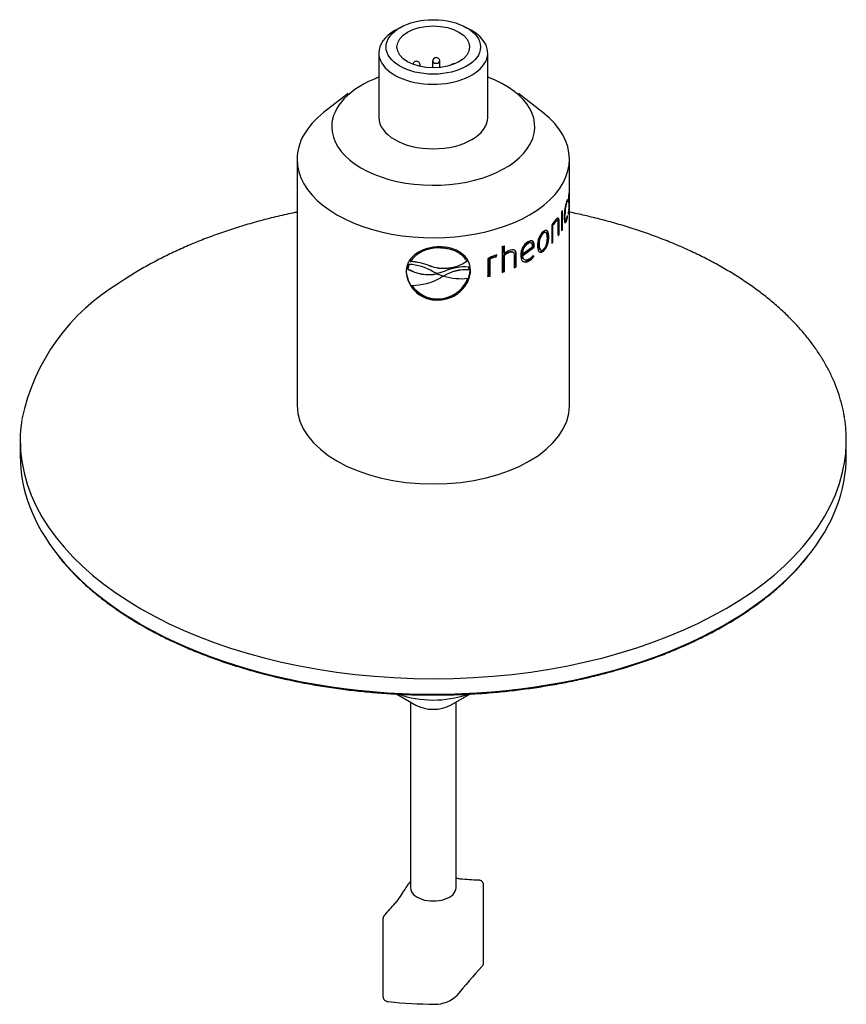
# Model space of a CAD drawing. Header units: millimetres. Extents: x 0 to 296, y -88 to 205.
# Tile 2 of 4: x 3 to 85, y 75 to 172. Entities that reach past the tile are written whole.
import ezdxf

# ---------------------------------------------------------------- set-up
doc = ezdxf.new("R2010")
doc.units = ezdxf.units.MM
doc.layers.add('Default', color=7, linetype='Continuous')
doc.layers.add('SRD-HS-X3-30T', color=7, linetype='Continuous')

# ---------------------------------------------------------------- blocks, each defined once
blk = doc.blocks.new('SE2')
at = {"layer": 'SRD-HS-X3-30T', "color": 7, "linetype": 'Continuous'}
for p, q in [((40.746, 171.657), (40.237, 171.363)), ((47.873, 171.363), (47.364, 171.657)), ((38.655, 169.158), (38.655, 162.765)), ((49.455, 162.765), (49.455, 169.158)), ((42.75, 167.809), (42.75, 167.968)), ((43.984, 168.33), (43.984, 167.668)), ((44.704, 167.702), (44.704, 168.33)), ((38.558, 166.706), (38.33, 166.62)), ((49.78, 166.62), (49.552, 166.706)), ((35.62, 165.142), (33.188, 163.238)), ((54.922, 163.238), (52.49, 165.142)), ((30.555, 158.613), (30.555, 134.212)), ((57.555, 134.212), (57.555, 158.613)), ((57.517, 155.44), (57.545, 155.439)), ((57.545, 155.439), (57.548, 155.648)), ((57.187, 154.285), (57.275, 154.275)), ((57.268, 154.424), (57.357, 154.415)), ((57.357, 154.415), (57.372, 154.619)), ((57.398, 154.515), (57.489, 154.509)), ((57.418, 154.355), (57.508, 154.351)), ((57.533, 154.417), (57.442, 154.42)), ((56.783, 153.393), (56.783, 151.522)), ((56.864, 151.659), (56.864, 153.53)), ((57.445, 153.381), (57.432, 153.166)), ((57.464, 153.415), (57.505, 153.413)), ((56.095, 152.447), (56.176, 152.424)), ((56.361, 152.549), (56.278, 152.571)), ((56.438, 152.293), (56.438, 151.016)), ((56.452, 151.169), (56.452, 152.457)), ((56.452, 152.457), (56.535, 152.437)), ((56.535, 151.149), (56.535, 152.437)), ((57.022, 153.085), (57.109, 153.071)), ((57.105, 152.581), (57.194, 152.569)), ((57.184, 152.509), (57.272, 152.498)), ((57.34, 152.939), (57.372, 152.936)), ((57.372, 152.936), (57.357, 153.041)), ((55.206, 151.347), (55.13, 151.377)), ((55.798, 152.053), (55.798, 150.276)), ((55.841, 150.428), (55.841, 152.087)), ((55.841, 152.087), (55.92, 152.062)), ((55.92, 150.403), (55.92, 152.062)), ((56.783, 151.675), (56.864, 151.659)), ((53.768, 150.318), (53.702, 150.355)), ((54.9, 151.302), (54.973, 151.271)), ((55.424, 150.952), (55.501, 150.925)), ((55.841, 150.428), (55.92, 150.403)), ((56.452, 151.169), (56.535, 151.149)), ((50.886, 149.97), (50.886, 147.398)), ((51.054, 149.297), (51.054, 150.028)), ((51.101, 149.253), (51.101, 150.044)), ((51.51, 149.413), (51.56, 149.37)), ((51.99, 149.383), (51.936, 149.426)), ((52.86, 149.107), (53.998, 149.946)), ((52.909, 149.219), (53.904, 149.935)), ((52.919, 149.068), (54.065, 149.911)), ((53.391, 150.305), (53.454, 150.268)), ((53.998, 149.946), (54.001, 150.059)), ((53.998, 149.946), (54.065, 149.911)), ((54.001, 150.059), (54.068, 150.024)), ((54.065, 149.911), (54.068, 150.024)), ((54.481, 150.189), (54.551, 150.156)), ((54.654, 149.638), (54.725, 149.606)), ((54.9, 149.532), (54.973, 149.502)), ((41.779, 148.458), (41.785, 148.466)), ((41.811, 148.509), (41.806, 148.5)), ((47.38, 148.483), (47.386, 148.492)), ((49.455, 148.754), (49.455, 146.977)), ((49.646, 147.084), (49.646, 148.743)), ((49.646, 148.743), (49.684, 148.695)), ((49.684, 147.036), (49.684, 148.695)), ((50.103, 148.942), (50.253, 148.976)), ((50.103, 148.942), (50.143, 148.896)), ((50.143, 148.896), (50.295, 148.93)), ((50.253, 148.976), (50.287, 149.109)), ((50.253, 148.976), (50.295, 148.93)), ((50.295, 148.93), (50.343, 149.119)), ((50.34, 149.122), (50.343, 149.119)), ((51.054, 149.297), (51.101, 149.253)), ((51.054, 147.517), (51.054, 149.124)), ((51.054, 149.124), (51.101, 149.079)), ((51.101, 147.473), (51.101, 149.079)), ((52.081, 149.131), (52.081, 147.854)), ((52.226, 147.982), (52.226, 149.27)), ((52.226, 149.27), (52.281, 149.228)), ((52.281, 147.941), (52.281, 149.228)), ((52.85, 149.258), (52.909, 149.219)), ((52.86, 149.107), (52.919, 149.068)), ((53.033, 148.691), (53.093, 148.652)), ((53.461, 148.568), (53.524, 148.531)), ((53.953, 148.991), (53.93, 149.041)), ((53.953, 148.991), (54.019, 148.956)), ((54.019, 148.956), (53.962, 149.079)), ((41.378, 147.492), (41.361, 147.441)), ((41.639, 148.184), (41.514, 147.731)), ((41.514, 147.731), (41.52, 147.739)), ((41.644, 148.192), (41.52, 147.739)), ((41.639, 148.184), (41.644, 148.192)), ((43.669, 148.053), (43.674, 148.061)), ((44.403, 147.279), (44.042, 147.457)), ((45.145, 147.482), (44.486, 147.277)), ((47.609, 147.645), (47.578, 147.925)), ((47.604, 147.636), (47.609, 147.645)), ((47.72, 147.631), (47.745, 147.581)), ((51.054, 147.517), (51.101, 147.473)), ((52.226, 147.982), (52.281, 147.941)), ((44.486, 147.277), (44.403, 147.279)), ((44.408, 147.253), (44.413, 147.261)), ((44.408, 147.253), (44.444, 147.25)), ((44.413, 147.261), (44.449, 147.258)), ((44.444, 147.25), (44.449, 147.258)), ((44.444, 147.25), (45.064, 147.018)), ((44.449, 147.258), (45.069, 147.027)), ((45.051, 147.017), (44.777, 146.866)), ((45.094, 147.019), (45.051, 147.017)), ((45.064, 147.018), (45.069, 147.027)), ((49.646, 147.084), (49.684, 147.036)), ((41.918, 146.087), (41.924, 146.095)), ((47.191, 146.207), (47.196, 146.215)), ((44.562, 144.759), (44.567, 144.767)), ((44.564, 144.709), (44.567, 144.657)), ((3.105, 130.751), (3.105, 129.215)), ((85.005, 129.215), (85.005, 130.751)), ((40.433, 105.591), (42.337, 104.492)), ((45.773, 104.492), (47.679, 105.592)), ((41.796, 104.804), (41.796, 86.376)), ((46.314, 86.376), (46.314, 104.804)), ((49.047, 78.912), (49.047, 86.684)), ((39.063, 83.342), (39.063, 75.57))]:
    blk.add_line(p, q, dxfattribs=at)
for centre, radius, start, end in [((42.39, 167.968), 0.36, 117.15992, 170.67872), ((42.39, 167.968), 0.36, 0, 117.15992), ((44.344, 168.33), 0.36, 117.15992, 180), ((44.344, 168.33), 0.36, 0, 117.15992), ((46.1, 167.716), 0.36, 117.15992, 143.0277), ((46.1, 167.716), 0.36, 77.60235, 117.15992), ((64.36, 154.404), 6.921, 171.48265, 178.96253), ((62.471, 154.593), 5.001, 172.19408, 179.05528), ((59.996, 155.17), 2.494, 168.95486, 174.05215), ((58.671, 155.164), 1.16, 166.2956, 174.66702), ((61.897, 152.961), 4.855, 162.28556, 180.3747), ((61.03, 153.143), 3.921, 163.22088, 181.04233), ((52.598, 154.188), 4.944, 352.94714, 0.73225), ((50.497, 154.233), 7.055, 353.32699, 1.33475), ((59.191, 150.089), 3.92, 140.2807, 149.92665), ((58.04, 150.806), 2.545, 139.85611, 149.78176), ((58.145, 150.762), 2.576, 139.84924, 149.71238), ((54.942, 153.25), 2.361, 341.70893, 343.02729), ((54.96, 153.258), 2.433, 341.82068, 352.39417), ((55.319, 153.321), 2.057, 341.98367, 352.16822), ((56.186, 150.117), 1.796, 132.50233, 182.32572), ((54.262, 149.134), 1.529, 121.93704, 181.71949), ((55.897, 150.291), 1.42, 134.61967, 184.14144), ((55.969, 150.257), 1.422, 134.49953, 184.08031), ((53.603, 150.818), 1.826, 315.24523, 4.22298), ((53.676, 150.792), 1.83, 315.1397, 4.15796), ((44.442, 146.523), 3.293, 87.82564, 143.81929), ((52.092, 147.996), 1.532, 112.33002, 132.61129), ((52.283, 147.891), 1.803, 112.6755, 130.94202), ((52.148, 147.936), 1.55, 112.31345, 132.48266), ((54.06, 149.296), 1.211, 123.55222, 181.78242), ((54.122, 149.255), 1.214, 123.41827, 181.68927), ((44.437, 146.514), 3.293, 142.95495, 143.82299), ((41.54, 142.732), 5.731, 68.19673, 87.609), ((41.545, 142.739), 5.732, 68.19319, 87.60011), ((45.097, 151.959), 4.159, 249.91665, 303.30384), ((45.102, 151.967), 4.158, 249.91489, 303.30901), ((50.962, 146.373), 2.818, 106.32078, 122.32447), ((50.609, 147.164), 1.849, 105.90277, 121.38404), ((50.657, 147.094), 1.873, 105.90206, 121.28225), ((50.399, 148.536), 0.588, 95.10717, 112.95473), ((52.617, 150.047), 1.703, 299.70385, 321.67988), ((52.672, 150.025), 1.72, 299.69434, 321.57471), ((52.758, 150.029), 1.534, 300.22935, 321.72714), ((44.385, 147.686), 3.034, 184.61858, 273.4476), ((44.39, 147.724), 3.02, 184.40852, 273.29859), ((43.604, 151.39), 4.214, 240.26555, 280.99474), ((43.61, 151.397), 4.213, 240.25534, 280.99399), ((41.366, 143.011), 5.189, 58.96401, 86.92755), ((44.564, 147.874), 3.165, 269.99464, 355.59296), ((47.271, 143.474), 4.176, 85.43175, 121.91236), ((47.277, 143.481), 4.177, 85.43932, 121.91128), ((47.218, 142.993), 4.945, 85.82556, 114.78985), ((41.855, 152.015), 5.92, 270.66283, 299.57707), ((44.526, 147.933), 3.165, 270.74119, 339.20808), ((46.806, 152.792), 6.022, 253.47826, 276.47478), ((23.528, 128.562), 20.708, 120.44095, 168.06331), ((44.467, 147.866), 3.108, 214.9169, 271.75171), ((44.472, 147.874), 3.108, 214.90977, 271.74976), ((44.521, 147.924), 3.165, 270.73918, 327.25952), ((44.069, 84.84), 3.146, 138.76207, 143.44461), ((43.49, 85.249), 2.445, 133.98611, 136.35843), ((47.586, 95.295), 8.055, 260.90694, 263.95794), ((54.323, 180.299), 93.322, 265.33855, 266.43134), ((17.947, 103.936), 29.379, 316.35722, 319.47918), ((39.585, 83.306), 0.518, 136.86068, 180.26066), ((87.908, 42.25), 53.314, 137.02214, 141.14647), ((48.525, 78.948), 0.517, 316.89676, 0.33359), ((44.261, 77.931), 3.087, 268.91837, 313.57852), ((44.406, 120.76), 45.916, 263.98719, 269.74638)]:
    blk.add_arc(centre, radius, start, end, dxfattribs=at)
for major_axis in [(-4.68, 0), (3.6, 0)]:
    blk.add_ellipse((44.055, 169.746), major_axis=major_axis, ratio=0.57735, dxfattribs=at)
for centre, major_axis, ratio, start_param, end_param in [((44.055, 169.158), (-5.4, 0), 0.57735, 5.497787, 6.283185), ((44.055, 169.158), (-5.4, 0), 0.57735, 0, 3.926991), ((42.39, 167.968), (-0.36, 0), 0.57735, 2.418823, 3.141593), ((44.344, 168.33), (-0.36, 0), 0.57735, 0, 3.141593), ((44.055, 161.84), (-10.062, 0), 0.57735, 5.278878, 6.283185), ((44.055, 161.84), (-10.062, 0), 0.57735, 0, 4.1459), ((44.055, 158.613), (-13.5, 0), 0.57735, 5.647992, 6.283185), ((44.055, 158.613), (-13.5, 0), 0.57735, 0, 3.776786), ((44.055, 162.765), (5.4, 0), 0.57735, 3.141593, 6.283185), ((44.055, 155.991), (13.5, 0), 0.57735, -0.339888, -0.321318), ((44.055, 154.121), (13.5, 0), 0.57735, -0.339888, -0.321318), ((44.055, 154.121), (13.41, 0), 0.57735, -0.503871, -0.497259), ((44.055, 154.121), (13.5, 0), 0.57735, -0.515833, -0.497259), ((44.055, 154.121), (13.5, 0), 0.57735, -0.409735, -0.391161), ((44.055, 156.692), (13.5, 0), 0.57735, -1.040238, -1.021663), ((44.055, 154.121), (13.41, 0), 0.57735, -1.036296, -1.021663), ((44.055, 154.121), (13.5, 0), 0.57735, -1.040238, -1.021663), ((44.055, 154.121), (13.41, 0), 0.57735, -0.929168, -0.915565), ((44.055, 154.121), (13.5, 0), 0.57735, -0.93414, -0.915565), ((44.055, 154.121), (13.41, 0), 0.57735, -1.159285, -1.140711), ((44.055, 154.121), (13.5, 0), 0.57735, -1.159285, -1.140711), ((44.055, 134.212), (13.5, 0), 0.57735, 3.141593, 6.283185), ((44.055, 130.751), (40.95, 0), 0.57735, 3.055865, 3.229916), ((44.055, 130.751), (40.95, 0), 0.57735, 0, 0.088696), ((44.055, 130.751), (40.95, 0), 0.57735, 6.196732, 6.283185), ((44.055, 129.215), (40.95, 0), 0.57735, 3.141593, 3.573192), ((44.055, 129.215), (40.95, 0), 0.57735, 5.846358, 6.283185), ((44.055, 130.751), (40.95, 0), 0.57735, 3.229916, 6.196732), ((44.055, 129.215), (40.95, 0), 0.57735, 3.573192, 5.846358), ((44.055, 108.607), (-6.255, 0), 0.57735, 0.994723, 2.138164), ((44.055, 105.484), (2.43, 0), 0.57735, 3.926991, 5.497787), ((41.881, 86.417), (0.365, -0.263), 0.605304, 2.847036, 3.193133), ((44.055, 86.376), (-2.259, 0), 0.57735, 0, 3.141593)]:
    blk.add_ellipse(centre, major_axis=major_axis, ratio=ratio, start_param=start_param, end_param=end_param, dxfattribs=at)
for points in [[(57.372, 154.619), (57.346, 154.614), (57.311, 154.545), (57.272, 154.438)], [(57.275, 154.275), (57.307, 154.361), (57.335, 154.413), (57.357, 154.415)], [(57.461, 154.398), (57.46, 154.44), (57.46, 154.479), (57.46, 154.514)], [(57.517, 154.571), (57.512, 154.556), (57.508, 154.541), (57.503, 154.529)], [(47.72, 147.631), (47.709, 147.94), (47.653, 148.24), (47.53, 148.51)]]:
    blk.add_open_spline(points, degree=3, dxfattribs=at)
for points, knots in [([(57.44, 154.529), (57.44, 154.462), (57.442, 154.403), (57.451, 154.317), (57.457, 154.291), (57.466, 154.282), (57.468, 154.281), (57.47, 154.281)], [0, 0, 0, 0, 0.25, 0.25, 0.5, 0.5, 0.5642434, 0.5642434, 0.5642434, 0.5642434]), ([(57.488, 154.51), (57.488, 154.51), (57.488, 154.51), (57.483, 154.511), (57.478, 154.523), (57.472, 154.581), (57.471, 154.626), (57.471, 154.675)], [0.4936633, 0.4936633, 0.4936633, 0.4936633, 0.5, 0.5, 0.75, 0.75, 1, 1, 1, 1]), ([(57.508, 154.351), (57.518, 154.383), (57.526, 154.417), (57.535, 154.417), (57.538, 154.405), (57.541, 154.349), (57.541, 154.302), (57.541, 154.251)], [0, 0, 0, 0, 0.5, 0.5, 0.75, 0.75, 1, 1, 1, 1]), ([(57.55, 154.397), (57.55, 154.467), (57.55, 154.529), (57.548, 154.617), (57.546, 154.642), (57.541, 154.653), (57.537, 154.643), (57.528, 154.613), (57.523, 154.592), (57.517, 154.571)], [0, 0, 0, 0, 0.25, 0.25, 0.5, 0.5, 0.75, 0.75, 1, 1, 1, 1]), ([(30.553, 153.365), (30.415, 153.337), (29.697, 153.189), (28.411, 152.899), (26.717, 152.465), (25.058, 151.987), (23.438, 151.466), (21.859, 150.902), (20.326, 150.297), (18.84, 149.652), (17.405, 148.968), (16.022, 148.244), (14.708, 147.492), (13.695, 146.857), (13.186, 146.516), (13.036, 146.415)], [0.7758765, 0.7758765, 0.7758765, 0.7758765, 0.7804446, 0.7997936, 0.8191459, 0.8385018, 0.8578616, 0.8772257, 0.8965941, 0.915967, 0.9353444, 0.9547259, 0.9741113, 0.9934997, 1, 1, 1, 1]), ([(57.432, 153.166), (57.446, 153.177), (57.459, 153.21), (57.484, 153.295), (57.495, 153.349), (57.505, 153.413)], [0, 0, 0, 0, 0.5, 0.5, 1, 1, 1, 1]), ([(57.504, 153.581), (57.496, 153.526), (57.487, 153.484), (57.467, 153.416), (57.456, 153.39), (57.445, 153.381)], [0, 0, 0, 0, 0.5, 0.5, 1, 1, 1, 1]), ([(84.828, 132.917), (84.806, 133.084), (84.739, 133.564), (84.528, 134.455), (84.208, 135.516), (83.799, 136.577), (83.31, 137.624), (82.741, 138.657), (82.092, 139.674), (81.365, 140.673), (80.561, 141.652), (79.681, 142.608), (78.729, 143.54), (77.705, 144.445), (76.612, 145.322), (75.452, 146.168), (74.228, 146.982), (72.943, 147.763), (71.599, 148.508), (70.199, 149.216), (68.745, 149.887), (67.242, 150.518), (65.692, 151.108), (64.098, 151.657), (62.463, 152.163), (60.792, 152.625), (59.155, 153.026), (58.068, 153.261), (57.557, 153.365)], [0, 0, 0, 0, 0.0079976, 0.0270309, 0.0460888, 0.0651797, 0.0843089, 0.1034788, 0.1226887, 0.1419362, 0.1612168, 0.1805254, 0.1998568, 0.2192056, 0.2385671, 0.2579373, 0.2773127, 0.2966907, 0.3160687, 0.3354451, 0.3548191, 0.3741898, 0.393557, 0.4129204, 0.4322801, 0.4516361, 0.4709887, 0.4880012, 0.4880012, 0.4880012, 0.4880012]), ([(56.095, 152.447), (56.13, 152.486), (56.164, 152.523), (56.226, 152.566), (56.255, 152.577), (56.278, 152.571)], [0, 0, 0, 0, 0.25, 0.25, 0.4798983, 0.4798983, 0.4798983, 0.4798983]), ([(56.535, 152.437), (56.535, 152.481), (56.534, 152.524), (56.527, 152.602), (56.521, 152.638), (56.505, 152.698), (56.494, 152.722), (56.469, 152.759), (56.454, 152.77), (56.402, 152.785), (56.36, 152.767), (56.271, 152.7), (56.224, 152.649), (56.176, 152.594)], [0, 0, 0, 0, 0.125, 0.125, 0.25, 0.25, 0.375, 0.375, 0.5, 0.5, 0.75, 0.75, 1, 1, 1, 1]), ([(56.176, 152.424), (56.211, 152.464), (56.245, 152.5), (56.31, 152.546), (56.341, 152.557), (56.391, 152.538), (56.41, 152.508), (56.433, 152.418), (56.437, 152.357), (56.438, 152.293)], [0, 0, 0, 0, 0.25, 0.25, 0.5, 0.5, 0.75, 0.75, 1, 1, 1, 1]), ([(56.452, 152.457), (56.452, 152.501), (56.451, 152.544), (56.443, 152.622), (56.438, 152.657), (56.422, 152.717), (56.412, 152.742), (56.386, 152.779), (56.371, 152.791), (56.353, 152.796), (56.353, 152.796), (56.352, 152.796)], [0, 0, 0, 0, 0.125, 0.125, 0.25, 0.25, 0.375, 0.375, 0.5, 0.5, 0.506136, 0.506136, 0.506136, 0.506136]), ([(57.042, 152.929), (57.042, 152.871), (57.043, 152.814), (57.047, 152.706), (57.051, 152.655), (57.065, 152.516), (57.08, 152.437), (57.112, 152.365), (57.125, 152.348), (57.151, 152.333), (57.166, 152.334), (57.196, 152.353), (57.211, 152.371), (57.242, 152.423), (57.257, 152.459), (57.272, 152.498)], [0, 0, 0, 0, 0.125, 0.125, 0.25, 0.25, 0.5, 0.5, 0.625, 0.625, 0.75, 0.75, 0.875, 0.875, 1, 1, 1, 1]), ([(57.106, 152.581), (57.088, 152.581), (57.073, 152.602), (57.059, 152.645), (57.057, 152.651), (57.055, 152.657)], [0.2941892, 0.2941892, 0.2941892, 0.2941892, 0.5, 0.5, 0.5322272, 0.5322272, 0.5322272, 0.5322272]), ([(57.068, 152.348), (57.076, 152.347), (57.084, 152.35), (57.108, 152.365), (57.123, 152.383), (57.154, 152.434), (57.169, 152.47), (57.184, 152.509)], [0.6768541, 0.6768541, 0.6768541, 0.6768541, 0.75, 0.75, 0.875, 0.875, 1, 1, 1, 1]), ([(57.275, 152.685), (57.252, 152.623), (57.228, 152.582), (57.183, 152.561), (57.163, 152.581), (57.133, 152.671), (57.124, 152.738), (57.112, 152.892), (57.11, 152.98), (57.109, 153.071)], [0, 0, 0, 0, 0.25, 0.25, 0.5, 0.5, 0.75, 0.75, 1, 1, 1, 1]), ([(55.13, 151.376), (55.117, 151.382), (55.103, 151.385), (55.06, 151.386), (55.029, 151.379), (54.967, 151.35), (54.933, 151.327), (54.9, 151.302)], [0.6793551, 0.6793551, 0.6793551, 0.6793551, 0.75, 0.75, 0.875, 0.875, 1, 1, 1, 1]), ([(55.501, 150.925), (55.5, 150.982), (55.499, 151.04), (55.49, 151.148), (55.484, 151.199), (55.466, 151.294), (55.455, 151.338), (55.426, 151.419), (55.407, 151.454), (55.364, 151.512), (55.338, 151.534), (55.28, 151.561), (55.247, 151.565), (55.176, 151.557), (55.137, 151.544), (55.057, 151.503), (55.015, 151.473), (54.973, 151.442)], [0, 0, 0, 0, 0.125, 0.125, 0.25, 0.25, 0.375, 0.375, 0.5, 0.5, 0.625, 0.625, 0.75, 0.75, 0.875, 0.875, 1, 1, 1, 1]), ([(55.366, 150.803), (55.365, 150.894), (55.361, 150.983), (55.338, 151.14), (55.319, 151.212), (55.258, 151.32), (55.215, 151.355), (55.133, 151.357), (55.103, 151.349), (55.04, 151.32), (55.006, 151.297), (54.973, 151.271)], [0, 0, 0, 0, 0.25, 0.25, 0.5, 0.5, 0.75, 0.75, 0.875, 0.875, 1, 1, 1, 1]), ([(55.424, 150.952), (55.424, 151.01), (55.423, 151.067), (55.414, 151.175), (55.408, 151.226), (55.391, 151.321), (55.379, 151.365), (55.35, 151.446), (55.332, 151.482), (55.299, 151.526), (55.287, 151.539), (55.273, 151.551)], [0, 0, 0, 0, 0.125, 0.125, 0.25, 0.25, 0.375, 0.375, 0.5, 0.5, 0.565827, 0.565827, 0.565827, 0.565827]), ([(53.702, 150.355), (53.668, 150.373), (53.628, 150.38), (53.523, 150.369), (53.457, 150.341), (53.391, 150.305)], [0.5641654, 0.5641654, 0.5641654, 0.5641654, 0.75, 0.75, 1, 1, 1, 1]), ([(54.068, 150.024), (54.067, 150.074), (54.066, 150.123), (54.055, 150.215), (54.046, 150.258), (54.011, 150.378), (53.972, 150.444), (53.861, 150.524), (53.789, 150.538), (53.669, 150.521), (53.628, 150.51), (53.542, 150.477), (53.498, 150.455), (53.454, 150.431)], [0, 0, 0, 0, 0.125, 0.125, 0.25, 0.25, 0.5, 0.5, 0.75, 0.75, 0.875, 0.875, 1, 1, 1, 1]), ([(53.904, 149.935), (53.902, 150.01), (53.895, 150.08), (53.863, 150.206), (53.839, 150.262), (53.76, 150.331), (53.707, 150.346), (53.586, 150.332), (53.52, 150.304), (53.454, 150.268)], [0, 0, 0, 0, 0.25, 0.25, 0.5, 0.5, 0.75, 0.75, 1, 1, 1, 1]), ([(54.001, 150.059), (54, 150.109), (53.999, 150.157), (53.988, 150.249), (53.98, 150.293), (53.945, 150.412), (53.906, 150.478), (53.842, 150.526), (53.832, 150.532), (53.822, 150.538)], [0, 0, 0, 0, 0.125, 0.125, 0.25, 0.25, 0.5, 0.5, 0.5426151, 0.5426151, 0.5426151, 0.5426151]), ([(54.973, 149.675), (55.006, 149.703), (55.039, 149.733), (55.102, 149.807), (55.132, 149.849), (55.215, 149.989), (55.258, 150.097), (55.319, 150.309), (55.338, 150.415), (55.361, 150.615), (55.365, 150.71), (55.366, 150.803)], [0, 0, 0, 0, 0.125, 0.125, 0.25, 0.25, 0.5, 0.5, 0.75, 0.75, 1, 1, 1, 1]), ([(44.567, 149.923), (44.461, 149.918), (44.354, 149.914), (44.144, 149.897), (44.039, 149.884), (43.729, 149.834), (43.524, 149.788), (43.138, 149.668), (42.954, 149.595), (42.603, 149.421), (42.441, 149.323), (42, 148.994), (41.761, 148.724), (41.521, 148.271), (41.461, 148.11), (41.4, 147.865), (41.385, 147.782), (41.367, 147.613), (41.364, 147.527), (41.361, 147.441)], [0, 0, 0, 0, 0.0625, 0.0625, 0.125, 0.125, 0.25, 0.25, 0.375, 0.375, 0.5, 0.5, 0.75, 0.75, 0.875, 0.875, 0.9375, 0.9375, 1, 1, 1, 1]), ([(47.745, 147.581), (47.733, 147.926), (47.664, 148.259), (47.348, 148.85), (47.118, 149.104), (46.53, 149.523), (46.181, 149.68), (45.41, 149.886), (44.992, 149.923), (44.567, 149.923)], [0, 0, 0, 0, 0.25, 0.25, 0.5, 0.5, 0.75, 0.75, 1, 1, 1, 1]), ([(47.386, 148.492), (47.356, 148.544), (47.326, 148.597), (47.26, 148.698), (47.224, 148.747), (47.11, 148.889), (47.026, 148.979), (46.837, 149.148), (46.734, 149.225), (46.514, 149.366), (46.398, 149.43), (46.151, 149.543), (46.019, 149.594), (45.747, 149.679), (45.608, 149.714), (45.321, 149.768), (45.173, 149.788), (44.872, 149.812), (44.72, 149.814), (44.567, 149.813)], [0, 0, 0, 0, 0.0625, 0.0625, 0.125, 0.125, 0.25, 0.25, 0.375, 0.375, 0.5, 0.5, 0.625, 0.625, 0.75, 0.75, 0.875, 0.875, 1, 1, 1, 1]), ([(51.51, 149.413), (51.576, 149.438), (51.643, 149.459), (51.769, 149.478), (51.83, 149.476), (51.901, 149.449), (51.919, 149.439), (51.936, 149.425)], [0, 0, 0, 0, 0.25, 0.25, 0.5, 0.5, 0.6002074, 0.6002074, 0.6002074, 0.6002074]), ([(51.56, 149.37), (51.626, 149.395), (51.693, 149.416), (51.82, 149.435), (51.881, 149.434), (51.983, 149.396), (52.023, 149.359), (52.072, 149.258), (52.079, 149.196), (52.081, 149.131)], [0, 0, 0, 0, 0.25, 0.25, 0.5, 0.5, 0.75, 0.75, 1, 1, 1, 1]), ([(52.281, 149.228), (52.28, 149.272), (52.278, 149.315), (52.263, 149.395), (52.252, 149.433), (52.22, 149.5), (52.199, 149.529), (52.148, 149.577), (52.118, 149.597), (52.017, 149.636), (51.935, 149.639), (51.766, 149.616), (51.678, 149.588), (51.588, 149.554)], [0, 0, 0, 0, 0.125, 0.125, 0.25, 0.25, 0.375, 0.375, 0.5, 0.5, 0.75, 0.75, 1, 1, 1, 1]), ([(52.226, 149.27), (52.225, 149.313), (52.223, 149.356), (52.209, 149.436), (52.198, 149.474), (52.162, 149.549), (52.135, 149.584), (52.101, 149.611)], [0, 0, 0, 0, 0.125, 0.125, 0.25, 0.25, 0.405464, 0.405464, 0.405464, 0.405464]), ([(54.392, 150.044), (54.392, 149.987), (54.394, 149.929), (54.404, 149.82), (54.412, 149.768), (54.433, 149.671), (54.447, 149.626), (54.481, 149.543), (54.503, 149.506), (54.553, 149.445), (54.583, 149.421), (54.648, 149.391), (54.685, 149.384), (54.762, 149.389), (54.804, 149.401), (54.887, 149.44), (54.93, 149.47), (54.973, 149.502)], [0, 0, 0, 0, 0.125, 0.125, 0.25, 0.25, 0.375, 0.375, 0.5, 0.5, 0.625, 0.625, 0.75, 0.75, 0.875, 0.875, 1, 1, 1, 1]), ([(54.481, 150.189), (54.482, 150.098), (54.487, 150.009), (54.513, 149.85), (54.534, 149.777), (54.59, 149.683), (54.62, 149.654), (54.654, 149.638)], [0, 0, 0, 0, 0.25, 0.25, 0.5, 0.5, 0.6701693, 0.6701693, 0.6701693, 0.6701693]), ([(54.543, 149.439), (54.544, 149.439), (54.544, 149.439), (54.577, 149.423), (54.613, 149.416), (54.69, 149.421), (54.732, 149.432), (54.815, 149.471), (54.858, 149.5), (54.9, 149.532)], [0.6236077, 0.6236077, 0.6236077, 0.6236077, 0.625, 0.625, 0.75, 0.75, 0.875, 0.875, 1, 1, 1, 1]), ([(54.551, 150.156), (54.552, 150.065), (54.557, 149.976), (54.583, 149.817), (54.604, 149.744), (54.672, 149.632), (54.72, 149.596), (54.808, 149.592), (54.84, 149.599), (54.905, 149.627), (54.939, 149.65), (54.973, 149.675)], [0, 0, 0, 0, 0.25, 0.25, 0.5, 0.5, 0.75, 0.75, 0.875, 0.875, 1, 1, 1, 1]), ([(52.735, 149.088), (52.736, 149.027), (52.738, 148.965), (52.751, 148.849), (52.762, 148.794), (52.807, 148.639), (52.856, 148.549), (53.002, 148.432), (53.097, 148.407), (53.253, 148.422), (53.306, 148.435), (53.415, 148.474), (53.47, 148.501), (53.524, 148.531)], [0, 0, 0, 0, 0.125, 0.125, 0.25, 0.25, 0.5, 0.5, 0.75, 0.75, 0.875, 0.875, 1, 1, 1, 1]), ([(53.033, 148.691), (53.031, 148.692), (53.03, 148.693), (52.972, 148.731), (52.931, 148.793), (52.891, 148.901), (52.881, 148.939), (52.867, 149.02), (52.863, 149.064), (52.86, 149.107)], [0.4929029, 0.4929029, 0.4929029, 0.4929029, 0.5, 0.5, 0.75, 0.75, 0.875, 0.875, 1, 1, 1, 1]), ([(52.899, 148.508), (52.966, 148.465), (53.049, 148.447), (53.191, 148.459), (53.244, 148.472), (53.352, 148.511), (53.407, 148.538), (53.461, 148.568)], [0.5331051, 0.5331051, 0.5331051, 0.5331051, 0.75, 0.75, 0.875, 0.875, 1, 1, 1, 1]), ([(53.53, 148.704), (53.45, 148.661), (53.37, 148.63), (53.218, 148.608), (53.145, 148.618), (53.033, 148.692), (52.991, 148.753), (52.951, 148.861), (52.941, 148.9), (52.926, 148.981), (52.922, 149.024), (52.919, 149.068)], [0, 0, 0, 0, 0.25, 0.25, 0.5, 0.5, 0.75, 0.75, 0.875, 0.875, 1, 1, 1, 1]), ([(41.481, 148.149), (41.465, 148.099), (41.451, 148.048), (41.418, 147.915), (41.403, 147.833), (41.384, 147.664), (41.381, 147.578), (41.378, 147.492)], [0.8359251, 0.8359251, 0.8359251, 0.8359251, 0.875, 0.875, 0.9375, 0.9375, 1, 1, 1, 1]), ([(44.567, 144.657), (44.673, 144.662), (44.78, 144.667), (44.99, 144.691), (45.094, 144.708), (45.403, 144.774), (45.607, 144.838), (45.991, 144.998), (46.173, 145.096), (46.52, 145.322), (46.68, 145.45), (47.116, 145.865), (47.351, 146.193), (47.587, 146.708), (47.646, 146.884), (47.705, 147.146), (47.721, 147.234), (47.739, 147.408), (47.742, 147.494), (47.745, 147.581)], [0, 0, 0, 0, 0.0625, 0.0625, 0.125, 0.125, 0.25, 0.25, 0.375, 0.375, 0.5, 0.5, 0.75, 0.75, 0.875, 0.875, 0.9375, 0.9375, 1, 1, 1, 1]), ([(6.891, 119.258), (6.973, 119.151), (7.279, 118.754), (7.949, 118.003), (8.849, 117.076), (9.834, 116.165), (10.885, 115.284), (12.006, 114.43), (13.191, 113.607), (14.439, 112.816), (15.748, 112.058), (17.114, 111.335), (18.535, 110.649), (20.008, 110.001), (21.53, 109.393), (23.098, 108.824), (24.709, 108.298), (26.359, 107.814), (28.045, 107.373), (29.763, 106.977), (31.511, 106.627), (33.284, 106.322), (35.079, 106.064), (36.892, 105.853), (38.72, 105.69), (40.558, 105.575), (42.404, 105.508), (44.253, 105.489), (46.102, 105.518), (47.947, 105.595), (49.783, 105.721), (51.608, 105.895), (53.418, 106.116), (55.208, 106.383), (56.976, 106.698), (58.718, 107.058), (60.429, 107.464), (62.108, 107.914), (63.75, 108.407), (65.351, 108.943), (66.91, 109.52), (68.422, 110.137), (69.884, 110.793), (71.294, 111.487), (72.648, 112.217), (73.944, 112.982), (75.179, 113.781), (76.351, 114.611), (77.456, 115.471), (78.496, 116.36), (79.458, 117.27), (80.362, 118.216), (80.852, 118.802), (81.136, 119.144)], [0, 0, 0, 0, 0.005879, 0.02576, 0.045649, 0.065542, 0.085439, 0.105339, 0.12524, 0.145142, 0.165045, 0.184947, 0.204848, 0.224749, 0.244649, 0.264548, 0.284446, 0.304343, 0.324239, 0.344134, 0.364029, 0.383922, 0.403815, 0.423708, 0.4436, 0.463492, 0.483384, 0.503275, 0.523167, 0.543059, 0.56295, 0.582843, 0.602735, 0.622628, 0.642521, 0.662416, 0.682311, 0.702206, 0.722103, 0.742001, 0.7619, 0.7818, 0.801701, 0.821604, 0.841507, 0.861411, 0.881317, 0.901222, 0.921127, 0.941032, 0.960934, 0.980835, 1, 1, 1, 1]), ([(49.043, 86.648), (49.039, 86.701), (49.032, 86.781), (48.975, 86.908), (48.885, 87.017), (48.769, 87.091), (48.662, 87.131), (48.579, 87.151), (48.538, 87.155), (48.514, 87.157)], [0, 0, 0, 0, 0.180559, 0.321903, 0.495464, 0.691127, 0.832616, 0.913119, 1, 1, 1, 1]), ([(41.517, 86.681), (41.392, 86.492), (41.163, 86.153), (40.757, 85.458), (40.464, 85.085), (40.28, 84.848)], [0, 0, 0, 0, 0.291113, 0.626192, 1, 1, 1, 1]), ([(39.068, 75.607), (39.072, 75.554), (39.079, 75.473), (39.135, 75.347), (39.226, 75.237), (39.341, 75.163), (39.448, 75.123), (39.531, 75.103), (39.572, 75.099), (39.596, 75.097)], [0, 0, 0, 0, 0.18094, 0.322493, 0.496174, 0.691508, 0.832721, 0.913134, 1, 1, 1, 1])]:
    blk.add_open_spline(points, degree=3, knots=knots, dxfattribs=at)

msp = doc.modelspace()

# ---------------------------------------------------------------- block references
at = {"layer": 'Default'}
msp.add_blockref('SE2', (0, 0), dxfattribs=at)

doc.saveas('drawing.dxf')
